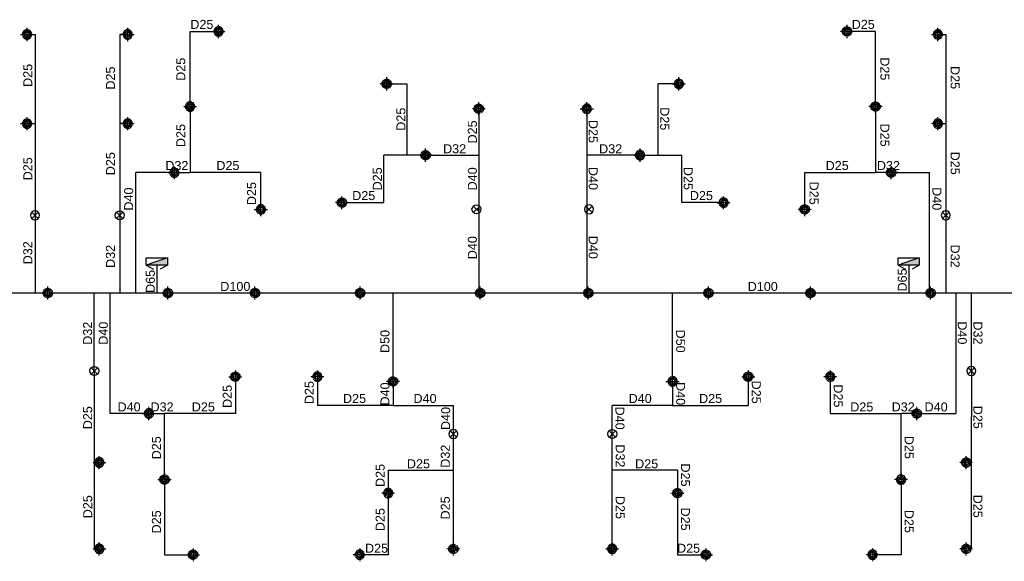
# Model space of a CAD drawing. Header units: millimetres. Extents: x -28974 to 809679, y 113632 to 171595.
# Tile 4 of 7: x 24133 to 56922, y 148232 to 166262. Entities that reach past the tile are written whole.
import ezdxf

# ---------------------------------------------------------------- set-up
doc = ezdxf.new("R2010")
doc.units = ezdxf.units.MM
doc.header["$MEASUREMENT"] = 0
doc.linetypes.add('DAU PHUN TANG PODIUM$0$PHANTOM', pattern=[2.5, 1.25, -0.25, 0.25, -0.25, 0.25, -0.25])
for name, color, linetype in [('FIRE', 8, 'Continuous'), ('lhp - pipe 100', 100, 'Continuous'), ('lhp - pipe 25', 25, 'Continuous'), ('lhp - pipe 32', 32, 'Continuous'), ('lhp - pipe 40', 40, 'Continuous'), ('lhp - pipe 50', 50, 'Continuous'), ('lhp - pipe 65', 65, 'Continuous'), ('lhp-text', 142, 'Continuous'), ('sprinkller quay xuong', 2, 'Continuous'), ('TEXT', 142, 'Continuous'), ('X - Tower E1&E2- Core$0$lhp-fire equipment', 11, 'Continuous')]:
    doc.layers.add(name, color=color, linetype=linetype)
doc.layers.add('Sprinkler head 21-04', color=60, linetype='Continuous', lineweight=20)
doc.layers.add('X - Tower E1&E2- Core$0$A-Wall', color=7, linetype='Continuous', lineweight=40)
doc.styles.add('LHP', font='arial.ttf')

# ---------------------------------------------------------------- blocks, each defined once
blk = doc.blocks.new('X - Tower E1&E2- Core$0$Họng đôi')
at = {"layer": 'X - Tower E1&E2- Core$0$lhp-fire equipment'}
h = blk.add_hatch(color=256, dxfattribs=at)
h.dxf.hatch_style = 1
h.paths.add_polyline_path([(-42129, -155529), (-42129, -155279), (-42829, -155529)])
for p, q in [((-42129, -155279), (-42829, -155529)), ((-42829, -155529), (-42592, -155653)), ((-42129, -155529), (-42367, -155653))]:
    blk.add_line(p, q, dxfattribs=at)
blk.add_lwpolyline([(-42829, -155279), (-42129, -155279), (-42129, -155529), (-42829, -155529)], close=True, dxfattribs=at)
blk = doc.blocks.new('sp1')
at = {"layer": 'Sprinkler head 21-04', "linetype": 'DAU PHUN TANG PODIUM$0$PHANTOM', "lineweight": -3, "extrusion": (1.16865e-06, 1.93957e-11, 1)}
for p, q in [((0, -219, 0), (0, 219, 0)), ((219, 0, 0), (-219, 0, 0))]:
    blk.add_line(p, q, dxfattribs=at)
at = {"layer": 'Sprinkler head 21-04', "color": 7, "extrusion": (4.6e-15, -0.004353, 0.999991), "elevation": 0}
for points in [[(-68, 2), (-77, 2)], [(-66, 17), (-75, 19)], [(-61, 31), (-69, 35)], [(-52, 44), (-59, 50)], [(-41, 54), (-47, 62)], [(-28, 62), (-32, 71)], [(-13, 67), (-15, 76)], [(2, 68), (2, 77)], [(17, 66), (19, 75)], [(31, 61), (35, 69)], [(44, 52), (50, 59)], [(54, 41), (62, 47)], [(62, 28), (71, 32)], [(67, 13), (76, 15)], [(-67, -13), (-76, -15)], [(-62, -28), (-71, -32)], [(-54, -41), (-62, -47)], [(-44, -52), (-50, -59)], [(-31, -61), (-35, -69)], [(-17, -66), (-19, -75)], [(-2, -68), (-2, -77)], [(13, -67), (15, -76)], [(28, -62), (32, -71)], [(41, -54), (47, -62)], [(52, -44), (59, -50)], [(61, -31), (69, -35)], [(66, -17), (75, -19)], [(68, -2), (77, -2)]]:
    blk.add_lwpolyline(points, dxfattribs=at)
at = {"layer": 'Sprinkler head 21-04', "linetype": 'DAU PHUN TANG PODIUM$0$PHANTOM', "lineweight": -3, "extrusion": (4.6e-15, -0.004353, 0.999991)}
for radius in [155, 113]:
    blk.add_circle((0, 0), radius, dxfattribs=at)
at = {"layer": 'Sprinkler head 21-04', "extrusion": (4.6e-15, -0.004353, 0.999991)}
blk.add_circle((0, 0), 77.5, dxfattribs=at)
at = {"layer": 'Sprinkler head 21-04', "color": 8, "extrusion": (4.6e-15, -0.004353, 0.999991)}
blk.add_circle((0, 0), 68.2, dxfattribs=at)
blk = doc.blocks.new('sp2')
at = {"layer": 'sprinkller quay xuong'}
for p, q in [((-106, 106), (106, -106)), ((-106, -106), (106, 106))]:
    blk.add_line(p, q, dxfattribs=at)
blk.add_circle((0, 0), 150, dxfattribs=at)

msp = doc.modelspace()

# ---------------------------------------------------------------- linework, layer by layer
at = {"layer": 'lhp - pipe 100', "elevation": 0}
msp.add_lwpolyline([(71410, 156364), (104354, 156364), (104354, 157162), (-24176, 157162), (-24176, 156364)], dxfattribs=at)
at = {"layer": 'lhp - pipe 25', "elevation": 0}
for points in [[(24379, 165771), (24644, 165771), (24644, 159751)], [(27730, 165771), (27465, 165771), (27465, 159751)], [(29805, 163371), (29805, 165871), (30755, 165871)], [(52635, 163371), (52635, 165871), (51685, 165871)], [(54710, 165771), (54975, 165771), (54975, 159751)], [(36355, 164126), (37040, 164126)], [(37040, 161752), (37040, 164126)], [(46085, 164126), (45400, 164126)], [(45400, 161752), (45400, 164126)], [(29805, 163371), (29805, 161172)], [(39420, 163297), (39420, 161752)], [(43020, 163297), (43020, 161752)], [(52635, 163371), (52635, 161172)], [(24379, 162801), (24644, 162801)], [(27730, 162801), (27465, 162801)], [(54710, 162801), (54975, 162801)], [(34865, 160171), (36257, 160171), (36257, 161752)], [(37649, 161752), (36257, 161752)], [(44791, 161752), (46183, 161752)], [(47575, 160171), (46183, 160171), (46183, 161752)], [(32165, 159946), (32165, 161172), (29805, 161172)], [(50275, 159946), (50275, 161172), (52635, 161172)], [(39345, 159951), (39420, 159951)], [(43095, 159951), (43020, 159951)], [(26615, 154572), (26616, 151522)], [(55825, 154572), (55824, 151522)], [(31315, 154377), (31315, 153152), (28955, 153152)], [(34045, 154377), (34045, 153418)], [(48395, 154377), (48395, 153418)], [(51125, 154377), (51125, 153152), (53485, 153152)], [(28955, 150952), (28955, 153152)], [(53485, 150952), (53485, 153152)], [(26616, 151522), (26617, 148646)], [(55824, 151522), (55823, 148646)], [(36405, 151263), (36405, 148452), (35455, 148452)], [(38576, 148646), (38576, 151263)], [(43864, 148646), (43864, 151263)], [(46035, 151263), (46035, 148452), (46985, 148452)], [(28955, 150952), (28955, 148452), (29905, 148452)], [(53485, 150952), (53485, 148452), (52535, 148452)]]:
    msp.add_lwpolyline(points, dxfattribs=at)
at = {"layer": 'lhp - pipe 25'}
for points in [[(36565, 153418), (34045, 153418)], [(45875, 153418), (48395, 153418)], [(36405, 151263), (38576, 151263)], [(46035, 151263), (43864, 151263)]]:
    msp.add_lwpolyline(points, dxfattribs=at)
at = {"layer": 'lhp - pipe 32', "elevation": 0}
for points in [[(37649, 161752), (39420, 161752)], [(44791, 161752), (43020, 161752)], [(29285, 161172), (29805, 161172)], [(53155, 161172), (52635, 161172)], [(24644, 159751), (24644, 157162)], [(27465, 159751), (27465, 157162)], [(54975, 159751), (54975, 157162)], [(26615, 154572), (26615, 157162)], [(55825, 154572), (55825, 157162)], [(28435, 153152), (28955, 153152)], [(54005, 153152), (53485, 153152)]]:
    msp.add_lwpolyline(points, dxfattribs=at)
at = {"layer": 'lhp - pipe 32'}
for points in [[(38576, 151263), (38576, 152472)], [(43865, 151263), (43865, 152472)]]:
    msp.add_lwpolyline(points, dxfattribs=at)
at = {"layer": 'lhp - pipe 40', "elevation": 0}
for points in [[(39420, 161752), (39420, 159951)], [(43020, 161752), (43020, 159951)], [(29285, 161172), (28004, 161172)], [(28004, 157162), (28004, 161172)], [(53155, 161172), (54436, 161172)], [(54436, 157162), (54436, 161172)], [(39420, 159951), (39420, 157162)], [(43020, 159951), (43020, 157162)], [(27136, 157162), (27136, 153152)], [(55304, 157162), (55304, 153152)], [(36565, 154222), (36565, 153418)], [(45875, 154222), (45875, 153418)], [(28435, 153152), (27136, 153152)], [(38576, 152472), (38576, 153418)], [(43864, 152472), (43864, 153418)], [(54005, 153152), (55304, 153152)]]:
    msp.add_lwpolyline(points, dxfattribs=at)
at = {"layer": 'lhp - pipe 40'}
for points in [[(36565, 153418), (38576, 153418)], [(45875, 153418), (43864, 153418)]]:
    msp.add_lwpolyline(points, dxfattribs=at)
at = {"layer": 'lhp - pipe 50', "ltscale": 5, "elevation": 0}
for points in [[(36565, 154222), (36565, 157162)], [(45875, 154222), (45875, 157162)]]:
    msp.add_lwpolyline(points, dxfattribs=at)
at = {"layer": 'lhp - pipe 65', "linetype": 'ByBlock', "ltscale": 5}
msp.add_line((28700, 158087, 0), (28700, 157162, 0), dxfattribs=at)
at = {"layer": 'lhp - pipe 65', "ltscale": 5, "elevation": 0}
msp.add_lwpolyline([(53740, 158087), (53740, 157162)], dxfattribs=at)

# ---------------------------------------------------------------- block references
at = {"layer": 'FIRE'}
for p, rotation in [((39345, 159951, 0), 180), ((27465, 159751, 0), 180), ((26615, 154572, 0), 180.0008129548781), ((43864, 152472, 0), 180.0008129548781)]:
    msp.add_blockref('sp2', p, dxfattribs=dict(at, rotation=rotation))
at = {"layer": 'FIRE', "xscale": -1}
for p, rotation in [((43095, 159951, 0), 180), ((24645, 159752, 0), 180), ((54975, 159751, 0), 180), ((55825, 154572, 0), 179.9991870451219), ((38576, 152472, 0), 179.9991870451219)]:
    msp.add_blockref('sp2', p, dxfattribs=dict(at, rotation=rotation))
at = {"layer": 'TEXT', "xscale": -1}
for p, rotation in [((24379, 165771, 0), 0.0214954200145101), ((27730, 165771, 0), 0.0214954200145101), ((30755, 165871, 0), 0.0214954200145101), ((54710, 165771, 0), 0.0214954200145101), ((46085, 164126, 0), 0.0214954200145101), ((29805, 163371, 0), 0.0214954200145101), ((43020, 163297, 0), 0.0214954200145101), ((24379, 162801, 0), 0.0214954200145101), ((27730, 162801, 0), 0.0214954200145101), ((54710, 162801, 0), 0.0214954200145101), ((44791, 161752, 0), 0.0214954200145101), ((29285, 161172, 0), 0.0214954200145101), ((47575, 160171, 0), 0.0214954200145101), ((32165, 159946, 0), 0.0214954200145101), ((34045, 154377, 0), 180.0214954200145), ((45875, 154222, 0), 0.02230837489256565), ((51125, 154377, 0), 180.0214954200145), ((28435, 153152, 0), 0.02230837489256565), ((26784, 151522, 0), 0.02230837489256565), ((53485, 150952, 0), 180.0214954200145), ((36405, 150502, 0), 180.0214954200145), ((26784, 148646, 0), 0.02230837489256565), ((43864, 148646, 0), 0.02230837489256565), ((35455, 148452, 0), 180.0214954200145), ((52535, 148452, 0), 180.0214954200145)]:
    msp.add_blockref('sp1', p, dxfattribs=dict(at, rotation=rotation))
at = {"layer": 'TEXT'}
for p, rotation in [((51685, 165871, 0), 359.9785045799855), ((36355, 164126, 0), 359.9785045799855), ((39420, 163297, 0), 359.9785045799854), ((52635, 163371, 0), 359.9785045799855), ((37649, 161752, 0), 359.9785045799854), ((53155, 161172, 0), 359.9785045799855), ((34865, 160171, 0), 359.9785045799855), ((50275, 159946, 0), 359.9785045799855), ((25068, 157162, 0), 359.9785045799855), ((29068, 157162, 0), 359.9785045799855), ((31968, 157162, 0), 359.9785045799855), ((35468, 157162, 0), 359.9785045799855), ((39468, 157162, 0), 359.9785045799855), ((43068, 157162, 0), 359.9785045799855), ((47068, 157162, 0), 359.9785045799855), ((50468, 157162, 0), 359.9785045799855), ((54468, 157162, 0), 359.9785045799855), ((31315, 154377, 0), 179.9785045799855), ((36565, 154222, 0), 359.9776916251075), ((48395, 154377, 0), 179.9785045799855), ((54006, 153152, 0), 359.9776916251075), ((55656, 151522, 0), 359.9776916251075), ((28955, 150952, 0), 179.9785045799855), ((46035, 150502, 0), 179.9785045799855), ((38576, 148646, 0), 359.9776916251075), ((55656, 148646, 0), 359.9776916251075), ((29905, 148452, 0), 179.9785045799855), ((46985, 148452, 0), 179.9785045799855)]:
    msp.add_blockref('sp1', p, dxfattribs=dict(at, rotation=rotation))
at = {"layer": 'X - Tower E1&E2- Core$0$A-Wall'}
for p in [(71179, 313615, 0), (96219, 313615, 0)]:
    msp.add_blockref('X - Tower E1&E2- Core$0$Họng đôi', p, dxfattribs=at)

# ---------------------------------------------------------------- texts
at = {"layer": 'lhp-text', "color": 142, "style": 'LHP'}
for s, rotation, p in [('D25', 0.0008, (29815, 165956, 0)), ('D25', 359.9992, (51840, 165956, 0)), ('D25', 90.0008, (29645, 164226, 0)), ('D25', 269.9992, (52795, 165010, 0)), ('D25', 90.0008, (24551, 164024, 0)), ('D25', 90.0008, (27305, 163934, 0)), ('D25', 269.9992, (55135, 164719, 0)), ('D25', 269.9992, (45463, 163348, 0)), ('D25', 90.0008, (36977, 162564, 0)), ('D25', 90.0008, (29645, 162020, 0)), ('D25', 90.0008, (39357, 162142, 0)), ('D25', 269.9992, (43083, 162927, 0)), ('D25', 269.9992, (52795, 162804, 0)), ('D32', 0.0008, (38232, 161815, 0)), ('D32', 359.9992, (43429, 161815, 0)), ('D25', 90.0008, (27305, 161084, 0)), ('D25', 269.9992, (55135, 161869, 0)), ('D25', 90.0008, (24551, 160914, 0)), ('D32', 0.0008, (28982, 161257, 0)), ('D25', 0.0008, (30682, 161257, 0)), ('D25', 359.9992, (50973, 161257, 0)), ('D32', 359.9992, (52679, 161257, 0)), ('D25', 90.0008, (36193, 160580, 0)), ('D40', 90.0008, (39357, 160580, 0)), ('D40', 269.9992, (43083, 161361, 0)), ('D25', 269.9992, (46247, 161364, 0)), ('D25', 90.0008, (32005, 160088, 0)), ('D25', 269.9992, (50435, 160872, 0)), ('D40', 90.0008, (27911, 159907, 0)), ('D25', 0.0008, (35206, 160257, 0)), ('D25', 359.9992, (46450, 160257, 0)), ('D40', 269.9992, (54529, 160688, 0)), ('D32', 90.0008, (24551, 158119, 0)), ('D32', 90.0008, (27305, 157997, 0)), ('D40', 90.0008, (39357, 158288, 0)), ('D40', 269.9992, (43083, 159069, 0)), ('D32', 269.9992, (55135, 158776, 0)), ('D65 ', 90, (28632, 157166, 0)), ('D65 ', 90, (53675, 157213, 0)), ('D100', 359.9986, (30813, 157232, 0)), ('D100', 0.0014, (48377, 157231, 0)), ('D32', 90.0008, (26545, 155440, 0)), ('D40', 90.0008, (27066, 155440, 0)), ('D40', 269.9992, (55374, 156221, 0)), ('D32', 269.9992, (55895, 156219, 0)), ('D50', 90.0008, (36446, 155166, 0)), ('D50', 269.9992, (45994, 155947, 0)), ('D25', 90.0008, (33926, 153464, 0)), ('D40', 90.0008, (36446, 153417, 0)), ('D40', 269.9992, (45994, 154198, 0)), ('D25', 269.9992, (48514, 154248, 0)), ('D25', 90.0008, (31196, 153338, 0)), ('D25', 0.0008, (34899, 153503, 0)), ('D40', 0.0008, (37247, 153503, 0)), ('D40', 359.9992, (44412, 153503, 0)), ('D25', 359.9992, (46757, 153503, 0)), ('D25', 269.9992, (51244, 154123, 0)), ('D40', 0.0008, (27391, 153222, 0)), ('D32', 0.0008, (28489, 153222, 0)), ('D25', 0.0008, (29864, 153222, 0)), ('D25', 359.9992, (51792, 153222, 0)), ('D32', 359.9992, (53172, 153222, 0)), ('D40', 359.9992, (54268, 153222, 0)), ('D25', 90.0008, (26546, 152628, 0)), ('D40', 90.0008, (38467, 152602, 0)), ('D40', 269.9992, (43973, 153383, 0)), ('D25', 269.9992, (55894, 153412, 0)), ('D25', 90.0008, (28836, 151626, 0)), ('D25', 269.9992, (53604, 152410, 0)), ('D32', 90.0008, (38457, 151347, 0)), ('D32', 269.9992, (43983, 152126, 0)), ('D25', 0.0008, (37027, 151329, 0)), ('D25', 359.9992, (44628, 151329, 0)), ('D25', 90.0008, (36286, 150706, 0)), ('D25', 269.9992, (46154, 151490, 0)), ('D25', 90.0008, (26547, 149665, 0)), ('D25', 90.0008, (38457, 149625, 0)), ('D25', 269.9992, (43983, 150410, 0)), ('D25', 269.9992, (55893, 150450, 0)), ('D25', 90.0008, (28836, 149160, 0)), ('D25', 90.0008, (36286, 149236, 0)), ('D25', 269.9992, (46154, 150021, 0)), ('D25', 269.9992, (53604, 149945, 0)), ('D25', 0.0008, (35632, 148517, 0)), ('D25', 359.9992, (46024, 148517, 0))]:
    msp.add_text(s, height=300, rotation=rotation, dxfattribs=at).set_placement(p)

doc.saveas('drawing.dxf')
